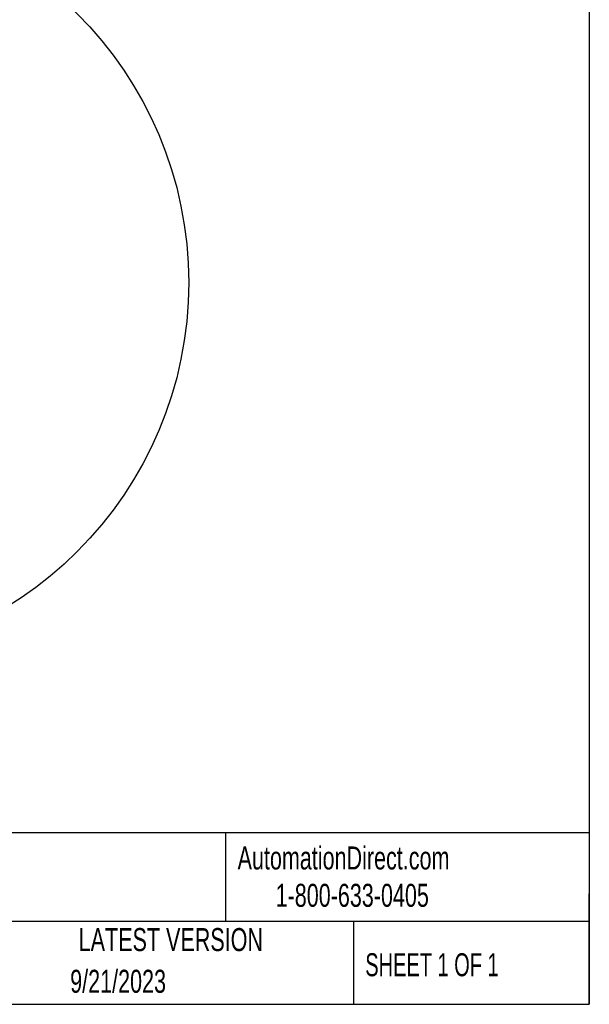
# Model space of a CAD drawing. Header units: millimetres. Extents: x 19 to 819, y 19 to 629.
# Tile 13 of 32: x 662 to 819, y 19 to 291. Entities that reach past the tile are written whole.
import ezdxf

# ---------------------------------------------------------------- set-up
doc = ezdxf.new("R2010")
doc.units = ezdxf.units.MM
doc.header["$LTSCALE"] = 3
doc.layers.add('DIMENSIONS', color=140, linetype='Continuous', lineweight=25)
doc.layers.add('TEXT', color=140, linetype='Continuous', lineweight=25)
doc.styles.add('SLDTEXTSTYLE0', font='TXT', dxfattribs={"width": 0.7})
doc.styles.add('SLDTEXTSTYLE1', font='TXT', dxfattribs={"width": 0.65})

msp = doc.modelspace()

# ---------------------------------------------------------------- linework, layer by layer
at = {"layer": 'DIMENSIONS'}
msp.add_circle((603.622, 218.268), 104.971, dxfattribs=at)
at = {"layer": 'TEXT'}
for p, q in [((819.15, 628.65), (819.15, 19.05)), ((819.15, 66.378), (19.05, 66.378)), ((718.726, 66.378), (718.726, 41.91)), ((819.15, 19.05), (819.15, 49.53)), ((819.15, 41.91), (19.05, 41.91)), ((754.046, 41.91), (754.046, 19.05)), ((19.05, 19.05), (819.15, 19.05))]:
    msp.add_line(p, q, dxfattribs=at)

# ---------------------------------------------------------------- texts
at = {"layer": 'TEXT', "char_height": 6.35}
for s, insert, attachment_point, style in [('AutomationDirect.com', (722.085, 62.63), 1, 'SLDTEXTSTYLE0'), ('1-800-633-0405', (732.575, 52.311), 1, 'SLDTEXTSTYLE0'), ('LATEST VERSION', (703.656, 40.092), 2, 'SLDTEXTSTYLE0'), ('SHEET 1 OF 1', (757.324, 33.154), 1, 'SLDTEXTSTYLE1'), ('9/21/2023', (689.104, 28.583), 2, 'SLDTEXTSTYLE0')]:
    msp.add_mtext(s, dxfattribs=dict(at, insert=insert, attachment_point=attachment_point, style=style))

doc.saveas('drawing.dxf')
